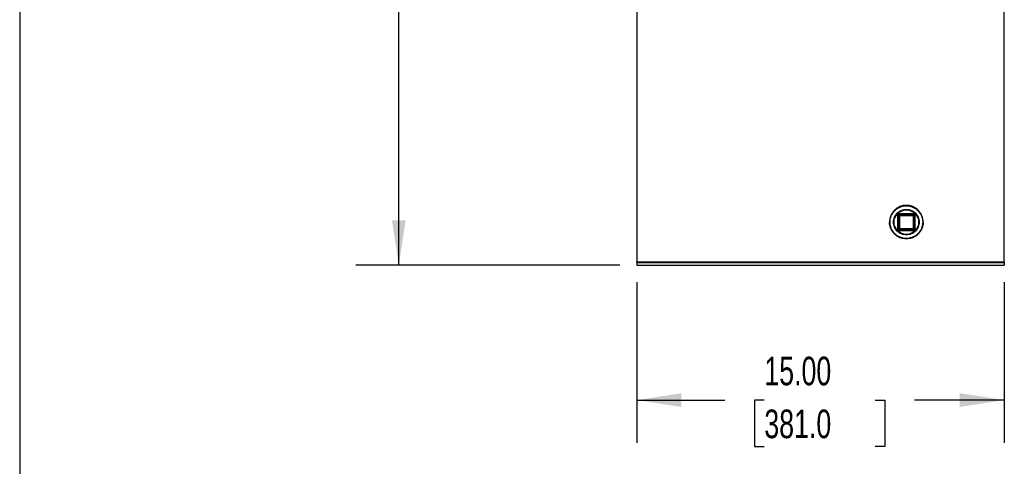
# Model space of a CAD drawing. Header units: inches. Extents: x 3 to 150, y 3 to 116.
# Tile 2 of 64: x 3 to 44, y 42 to 60. Entities that reach past the tile are written whole.
import ezdxf

# ---------------------------------------------------------------- set-up
doc = ezdxf.new("R2010")
doc.units = ezdxf.units.IN
doc.header["$LTSCALE"] = 14
doc.header["$MEASUREMENT"] = 0
doc.layers.add('DIMENSIONS', color=140, linetype='Continuous', lineweight=25)
doc.layers.add('TEXT', color=140, linetype='Continuous', lineweight=25)
doc.styles.add('SLDTEXTSTYLE0', font='TXT', dxfattribs={"width": 0.7})
doc.dimstyles.new('SLDDIMSTYLE0', dxfattribs={"dimtxt": 1.189453, "dimasz": 1.82, "dimexe": 0, "dimexo": 0.0625, "dimgap": 0.297363, "dimtad": 0, "dimtih": 1, "dimtoh": 1, "dimrnd": 1e-09, "dimzin": 12, "dimdsep": 46, "dimtxsty": 'SLDTEXTSTYLE0', "dimsah": 1, "dimcen": 0.09, "dimadec": 0, "dimazin": 3, "dimtfac": 1, "dimtofl": 0, "dimtmove": 0, "dimatfit": 3, "dimfxl": 0, "dimfrac": 2, "dimtolj": 1, "dimtzin": 12, "dimarcsym": 0})
doc.dimstyles.new('SLDDIMSTYLE1', dxfattribs={"dimtxt": 1.189453, "dimasz": 1.82, "dimexe": 0, "dimexo": 0.0625, "dimgap": 0.297363, "dimtad": 0, "dimtih": 1, "dimtoh": 1, "dimrnd": 1e-09, "dimzin": 4, "dimdsep": 46, "dimtxsty": 'SLDTEXTSTYLE0', "dimsah": 1, "dimcen": 0.09, "dimadec": 0, "dimazin": 1, "dimtfac": 1, "dimtofl": 0, "dimtmove": 0, "dimatfit": 3, "dimfxl": 0, "dimfrac": 2, "dimtolj": 1, "dimtzin": 12, "dimarcsym": 0})

# ---------------------------------------------------------------- blocks, each defined once
blk = doc.blocks.new('_D')
at = {"layer": 'DIMENSIONS'}
for p, q in [((32.273, 82.363), (17.23, 82.363)), ((18.98, 82.363), (18.98, 69.496)), ((16.718, 67.339), (16.318, 67.339)), ((16.318, 67.339), (16.318, 65.449)), ((21.242, 67.339), (21.641, 67.339)), ((21.641, 67.339), (21.641, 65.449)), ((16.318, 65.449), (16.718, 65.449)), ((18.98, 50.028), (18.98, 65.182)), ((21.641, 65.449), (21.242, 65.449)), ((28.001, 50.028), (17.23, 50.028))]:
    blk.add_line(p, q, dxfattribs=at)
for points in [[(18.98, 82.363), (18.7, 80.543), (19.26, 80.543)], [(18.98, 50.028), (19.26, 51.848), (18.7, 51.848)]]:
    blk.add_solid(points, dxfattribs=at)
at = {"layer": 'DIMENSIONS', "char_height": 1.1667, "attachment_point": 1, "style": 'SLDTEXTSTYLE0'}
for s, insert in [('32.34', (16.718, 69.109)), ('821.3', (16.718, 66.952))]:
    blk.add_mtext(s, dxfattribs=dict(at, insert=insert))
blk = doc.blocks.new('_D_1')
at = {"layer": 'DIMENSIONS'}
for p, q in [((28.701, 49.328), (28.701, 42.766)), ((43.701, 49.328), (43.701, 42.766)), ((28.701, 44.516), (32.291, 44.516)), ((33.903, 44.516), (33.503, 44.516)), ((33.503, 44.516), (33.503, 42.625)), ((38.427, 44.516), (38.826, 44.516)), ((38.826, 44.516), (38.826, 42.625)), ((43.701, 44.516), (40.039, 44.516)), ((33.503, 42.625), (33.903, 42.625)), ((38.826, 42.625), (38.427, 42.625))]:
    blk.add_line(p, q, dxfattribs=at)
for points in [[(28.701, 44.516), (30.521, 44.236), (30.521, 44.796)], [(43.701, 44.516), (41.881, 44.796), (41.881, 44.236)]]:
    blk.add_solid(points, dxfattribs=at)
at = {"layer": 'DIMENSIONS', "char_height": 1.1667, "attachment_point": 1, "style": 'SLDTEXTSTYLE0'}
for s, insert in [('15.00', (33.903, 46.286)), ('381.0', (33.903, 44.129))]:
    blk.add_mtext(s, dxfattribs=dict(at, insert=insert))

msp = doc.modelspace()

# ---------------------------------------------------------------- linework, layer by layer
for p, q in [((28.701, 68.893), (28.701, 50.162)), ((43.701, 50.162), (43.701, 68.893)), ((39.349, 51.505), (39.349, 52.05)), ((39.389, 52.05), (39.389, 51.505)), ((39.429, 52.13), (39.974, 52.13)), ((39.974, 52.09), (39.429, 52.09)), ((39.429, 52.05), (39.974, 52.05)), ((39.429, 51.505), (39.429, 52.05)), ((39.974, 52.05), (39.974, 51.505)), ((40.014, 51.505), (40.014, 52.05)), ((40.054, 52.05), (40.054, 51.505)), ((39.035, 51.778), (39.015, 51.778)), ((39.202, 51.778), (39.181, 51.778)), ((39.974, 51.505), (39.429, 51.505)), ((39.429, 51.465), (39.974, 51.465)), ((40.221, 51.778), (40.2, 51.778)), ((40.388, 51.778), (40.368, 51.778)), ((39.974, 51.425), (39.429, 51.425)), ((28.701, 50.162), (43.701, 50.162)), ((28.701, 50.132), (28.701, 50.028)), ((28.701, 50.132), (43.701, 50.132)), ((28.701, 50.028), (43.701, 50.028)), ((43.701, 50.132), (43.701, 50.028))]:
    msp.add_line(p, q)
for points, knots in [([(40.388, 51.778), (40.388, 51.823), (40.383, 51.868), (40.366, 51.956), (40.353, 51.999), (40.318, 52.082), (40.297, 52.122), (40.247, 52.197), (40.218, 52.231), (40.155, 52.295), (40.12, 52.324), (40.045, 52.374), (40.005, 52.395), (39.922, 52.429), (39.879, 52.442), (39.791, 52.46), (39.746, 52.464), (39.656, 52.464), (39.611, 52.46), (39.523, 52.442), (39.48, 52.429), (39.397, 52.395), (39.357, 52.374), (39.282, 52.324), (39.248, 52.295), (39.184, 52.231), (39.155, 52.197), (39.105, 52.122), (39.084, 52.082), (39.05, 51.999), (39.037, 51.956), (39.019, 51.868), (39.015, 51.823), (39.015, 51.778)], [0, 0, 0, 0, 0.0625, 0.0625, 0.125, 0.125, 0.1875, 0.1875, 0.25, 0.25, 0.3125, 0.3125, 0.375, 0.375, 0.4375, 0.4375, 0.5, 0.5, 0.5625, 0.5625, 0.625, 0.625, 0.6875, 0.6875, 0.75, 0.75, 0.8125, 0.8125, 0.875, 0.875, 0.9375, 0.9375, 1, 1, 1, 1]), ([(39.035, 51.778), (39.035, 51.821), (39.039, 51.865), (39.056, 51.951), (39.069, 51.993), (39.102, 52.073), (39.123, 52.112), (39.171, 52.184), (39.199, 52.218), (39.261, 52.28), (39.295, 52.308), (39.367, 52.356), (39.406, 52.377), (39.486, 52.41), (39.528, 52.423), (39.614, 52.44), (39.658, 52.444), (39.745, 52.444), (39.788, 52.44), (39.874, 52.423), (39.916, 52.41), (39.997, 52.377), (40.035, 52.356), (40.108, 52.308), (40.142, 52.28), (40.203, 52.218), (40.231, 52.184), (40.28, 52.112), (40.3, 52.073), (40.334, 51.993), (40.346, 51.951), (40.363, 51.865), (40.368, 51.821), (40.368, 51.778)], [0, 0, 0, 0, 0.0625, 0.0625, 0.125, 0.125, 0.1875, 0.1875, 0.25, 0.25, 0.3125, 0.3125, 0.375, 0.375, 0.4375, 0.4375, 0.5, 0.5, 0.5625, 0.5625, 0.625, 0.625, 0.6875, 0.6875, 0.75, 0.75, 0.8125, 0.8125, 0.875, 0.875, 0.9375, 0.9375, 1, 1, 1, 1]), ([(39.181, 51.778), (39.181, 51.846), (39.195, 51.914), (39.247, 52.04), (39.285, 52.097), (39.382, 52.194), (39.439, 52.232), (39.565, 52.284), (39.633, 52.298), (39.769, 52.298), (39.837, 52.284), (39.963, 52.232), (40.021, 52.194), (40.117, 52.097), (40.156, 52.04), (40.208, 51.914), (40.221, 51.846), (40.221, 51.778)], [0, 0, 0, 0, 0.125, 0.125, 0.25, 0.25, 0.375, 0.375, 0.5, 0.5, 0.625, 0.625, 0.75, 0.75, 0.875, 0.875, 1, 1, 1, 1]), ([(39.201, 51.778), (39.201, 51.843), (39.214, 51.909), (39.264, 52.03), (39.301, 52.085), (39.394, 52.178), (39.449, 52.215), (39.57, 52.265), (39.636, 52.278), (39.767, 52.278), (39.832, 52.265), (39.953, 52.215), (40.008, 52.178), (40.101, 52.085), (40.138, 52.03), (40.188, 51.909), (40.201, 51.843), (40.201, 51.778)], [0, 0, 0, 0, 0.125, 0.125, 0.25, 0.25, 0.375, 0.375, 0.5, 0.5, 0.625, 0.625, 0.75, 0.75, 0.875, 0.875, 1, 1, 1, 1]), ([(39.349, 52.05), (39.349, 52.052), (39.349, 52.056), (39.349, 52.061), (39.35, 52.066), (39.351, 52.071), (39.353, 52.076), (39.356, 52.084), (39.362, 52.095), (39.372, 52.107), (39.384, 52.117), (39.396, 52.124), (39.408, 52.128), (39.418, 52.13), (39.425, 52.13), (39.429, 52.13)], [0, 0, 0, 0, 0.041978, 0.083606, 0.125062, 0.166527, 0.208184, 0.250211, 0.37505, 0.500065, 0.624905, 0.749919, 0.833483, 0.916359, 1, 1, 1, 1]), ([(39.349, 52.05), (39.359, 52.05), (39.37, 52.05), (39.384, 52.05), (39.389, 52.05), (39.389, 52.05)], [0, 0, 0, 0, 0.5, 0.5, 1, 1, 1, 1]), ([(39.389, 52.05), (39.389, 52.061), (39.393, 52.071), (39.408, 52.086), (39.418, 52.09), (39.429, 52.09)], [0, 0, 0, 0, 0.5, 0.5, 1, 1, 1, 1]), ([(39.429, 52.05), (39.418, 52.05), (39.408, 52.05), (39.393, 52.05), (39.389, 52.05), (39.389, 52.05)], [0, 0, 0, 0, 0.5, 0.5, 1, 1, 1, 1]), ([(39.429, 52.13), (39.429, 52.12), (39.429, 52.109), (39.429, 52.095), (39.429, 52.09), (39.429, 52.09)], [0, 0, 0, 0, 0.5, 0.5, 1, 1, 1, 1]), ([(39.429, 52.09), (39.429, 52.09), (39.429, 52.086), (39.429, 52.071), (39.429, 52.061), (39.429, 52.05)], [0, 0, 0, 0, 0.5, 0.5, 1, 1, 1, 1]), ([(39.974, 52.13), (39.974, 52.12), (39.974, 52.109), (39.974, 52.095), (39.974, 52.09), (39.974, 52.09)], [0, 0, 0, 0, 0.5, 0.5, 1, 1, 1, 1]), ([(39.974, 52.13), (39.975, 52.13), (39.979, 52.13), (39.984, 52.13), (39.989, 52.129), (39.994, 52.128), (39.999, 52.126), (40.008, 52.123), (40.018, 52.117), (40.031, 52.107), (40.041, 52.095), (40.047, 52.083), (40.051, 52.071), (40.053, 52.061), (40.054, 52.054), (40.054, 52.05)], [0, 0, 0, 0, 0.0419785, 0.083606, 0.1250618, 0.1665273, 0.208184, 0.2502107, 0.3750503, 0.500065, 0.6249046, 0.7499193, 0.833483, 0.9163589, 1, 1, 1, 1]), ([(39.974, 52.05), (39.974, 52.061), (39.974, 52.071), (39.974, 52.086), (39.974, 52.09), (39.974, 52.09)], [0, 0, 0, 0, 0.5, 0.5, 1, 1, 1, 1]), ([(39.974, 52.09), (39.984, 52.09), (39.995, 52.086), (40.009, 52.071), (40.014, 52.061), (40.014, 52.05)], [0, 0, 0, 0, 0.5, 0.5, 1, 1, 1, 1]), ([(40.014, 52.05), (40.014, 52.05), (40.009, 52.05), (39.995, 52.05), (39.984, 52.05), (39.974, 52.05)], [0, 0, 0, 0, 0.5, 0.5, 1, 1, 1, 1]), ([(40.054, 52.05), (40.043, 52.05), (40.033, 52.05), (40.018, 52.05), (40.014, 52.05), (40.014, 52.05)], [0, 0, 0, 0, 0.5, 0.5, 1, 1, 1, 1]), ([(40.388, 51.778), (40.388, 51.733), (40.383, 51.688), (40.366, 51.6), (40.353, 51.557), (40.318, 51.474), (40.297, 51.434), (40.247, 51.359), (40.218, 51.324), (40.155, 51.261), (40.12, 51.232), (40.045, 51.182), (40.005, 51.161), (39.922, 51.126), (39.879, 51.113), (39.791, 51.096), (39.746, 51.091), (39.656, 51.091), (39.611, 51.096), (39.523, 51.113), (39.48, 51.126), (39.397, 51.161), (39.357, 51.182), (39.282, 51.232), (39.248, 51.261), (39.184, 51.324), (39.155, 51.359), (39.105, 51.434), (39.084, 51.474), (39.05, 51.557), (39.037, 51.6), (39.019, 51.688), (39.015, 51.733), (39.015, 51.778)], [0, 0, 0, 0, 0.0625, 0.0625, 0.125, 0.125, 0.1875, 0.1875, 0.25, 0.25, 0.3125, 0.3125, 0.375, 0.375, 0.4375, 0.4375, 0.5, 0.5, 0.5625, 0.5625, 0.625, 0.625, 0.6875, 0.6875, 0.75, 0.75, 0.8125, 0.8125, 0.875, 0.875, 0.9375, 0.9375, 1, 1, 1, 1]), ([(40.368, 51.778), (40.368, 51.734), (40.363, 51.691), (40.346, 51.605), (40.334, 51.563), (40.3, 51.482), (40.28, 51.444), (40.231, 51.371), (40.203, 51.337), (40.142, 51.276), (40.108, 51.248), (40.035, 51.199), (39.997, 51.179), (39.916, 51.145), (39.874, 51.133), (39.788, 51.116), (39.745, 51.111), (39.658, 51.111), (39.614, 51.116), (39.528, 51.133), (39.486, 51.145), (39.406, 51.179), (39.367, 51.199), (39.295, 51.248), (39.261, 51.276), (39.199, 51.337), (39.171, 51.371), (39.123, 51.444), (39.102, 51.482), (39.069, 51.563), (39.056, 51.605), (39.039, 51.691), (39.035, 51.734), (39.035, 51.778)], [0, 0, 0, 0, 0.0625, 0.0625, 0.125, 0.125, 0.1875, 0.1875, 0.25, 0.25, 0.3125, 0.3125, 0.375, 0.375, 0.4375, 0.4375, 0.5, 0.5, 0.5625, 0.5625, 0.625, 0.625, 0.6875, 0.6875, 0.75, 0.75, 0.8125, 0.8125, 0.875, 0.875, 0.9375, 0.9375, 1, 1, 1, 1]), ([(40.221, 51.778), (40.221, 51.71), (40.208, 51.642), (40.156, 51.516), (40.117, 51.458), (40.021, 51.362), (39.963, 51.323), (39.837, 51.271), (39.769, 51.258), (39.633, 51.258), (39.565, 51.271), (39.439, 51.323), (39.382, 51.362), (39.285, 51.458), (39.247, 51.516), (39.195, 51.642), (39.181, 51.71), (39.181, 51.778)], [0, 0, 0, 0, 0.125, 0.125, 0.25, 0.25, 0.375, 0.375, 0.5, 0.5, 0.625, 0.625, 0.75, 0.75, 0.875, 0.875, 1, 1, 1, 1]), ([(40.201, 51.778), (40.201, 51.712), (40.188, 51.647), (40.138, 51.526), (40.101, 51.471), (40.008, 51.378), (39.953, 51.341), (39.832, 51.291), (39.767, 51.278), (39.636, 51.278), (39.57, 51.291), (39.449, 51.341), (39.394, 51.378), (39.301, 51.471), (39.264, 51.526), (39.214, 51.647), (39.201, 51.712), (39.201, 51.778)], [0, 0, 0, 0, 0.125, 0.125, 0.25, 0.25, 0.375, 0.375, 0.5, 0.5, 0.625, 0.625, 0.75, 0.75, 0.875, 0.875, 1, 1, 1, 1]), ([(39.349, 51.505), (39.359, 51.505), (39.37, 51.505), (39.384, 51.505), (39.389, 51.505), (39.389, 51.505)], [0, 0, 0, 0, 0.5, 0.5, 1, 1, 1, 1]), ([(39.429, 51.425), (39.427, 51.425), (39.423, 51.425), (39.418, 51.426), (39.413, 51.427), (39.408, 51.428), (39.403, 51.429), (39.395, 51.433), (39.384, 51.438), (39.372, 51.448), (39.362, 51.461), (39.355, 51.473), (39.351, 51.485), (39.349, 51.495), (39.349, 51.502), (39.349, 51.505)], [0, 0, 0, 0, 0.041978, 0.083606, 0.125062, 0.166527, 0.208184, 0.250211, 0.37505, 0.500065, 0.624905, 0.749919, 0.833483, 0.916359, 1, 1, 1, 1]), ([(39.389, 51.505), (39.389, 51.505), (39.393, 51.505), (39.408, 51.505), (39.418, 51.505), (39.429, 51.505)], [0, 0, 0, 0, 0.5, 0.5, 1, 1, 1, 1]), ([(39.429, 51.465), (39.418, 51.465), (39.408, 51.47), (39.393, 51.484), (39.389, 51.495), (39.389, 51.505)], [0, 0, 0, 0, 0.5, 0.5, 1, 1, 1, 1]), ([(39.429, 51.505), (39.429, 51.495), (39.429, 51.484), (39.429, 51.47), (39.429, 51.465), (39.429, 51.465)], [0, 0, 0, 0, 0.5, 0.5, 1, 1, 1, 1]), ([(39.429, 51.425), (39.429, 51.436), (39.429, 51.446), (39.429, 51.461), (39.429, 51.465), (39.429, 51.465)], [0, 0, 0, 0, 0.5, 0.5, 1, 1, 1, 1]), ([(39.974, 51.465), (39.974, 51.465), (39.974, 51.47), (39.974, 51.484), (39.974, 51.495), (39.974, 51.505)], [0, 0, 0, 0, 0.5, 0.5, 1, 1, 1, 1]), ([(39.974, 51.505), (39.984, 51.505), (39.995, 51.505), (40.009, 51.505), (40.014, 51.505), (40.014, 51.505)], [0, 0, 0, 0, 0.5, 0.5, 1, 1, 1, 1]), ([(40.014, 51.505), (40.014, 51.495), (40.009, 51.484), (39.995, 51.47), (39.984, 51.465), (39.974, 51.465)], [0, 0, 0, 0, 0.5, 0.5, 1, 1, 1, 1]), ([(40.054, 51.505), (40.054, 51.504), (40.054, 51.5), (40.053, 51.495), (40.052, 51.49), (40.051, 51.485), (40.05, 51.48), (40.046, 51.471), (40.041, 51.461), (40.031, 51.448), (40.018, 51.438), (40.006, 51.432), (39.994, 51.428), (39.984, 51.426), (39.977, 51.425), (39.974, 51.425)], [0, 0, 0, 0, 0.041978, 0.083606, 0.125062, 0.166527, 0.208184, 0.250211, 0.37505, 0.500065, 0.624905, 0.749919, 0.833483, 0.916359, 1, 1, 1, 1]), ([(39.974, 51.425), (39.974, 51.436), (39.974, 51.446), (39.974, 51.461), (39.974, 51.465), (39.974, 51.465)], [0, 0, 0, 0, 0.5, 0.5, 1, 1, 1, 1]), ([(40.014, 51.505), (40.014, 51.505), (40.018, 51.505), (40.033, 51.505), (40.043, 51.505), (40.054, 51.505)], [0, 0, 0, 0, 0.5, 0.5, 1, 1, 1, 1]), ([(28.701, 50.132), (28.701, 50.132), (28.701, 50.132), (28.701, 50.133), (28.701, 50.134), (28.701, 50.135), (28.701, 50.137), (28.701, 50.141), (28.701, 50.146), (28.701, 50.151), (28.701, 50.157), (28.701, 50.16), (28.701, 50.162)], [0, 0, 0, 0, 0.0627727, 0.1249944, 0.1872746, 0.2502217, 0.3749506, 0.5001462, 0.6248751, 0.7500708, 0.8749189, 1, 1, 1, 1]), ([(43.701, 50.162), (43.701, 50.161), (43.701, 50.159), (43.701, 50.157), (43.701, 50.154), (43.701, 50.15), (43.701, 50.146), (43.701, 50.141), (43.701, 50.137), (43.701, 50.135), (43.701, 50.133), (43.701, 50.133), (43.701, 50.132)], [0, 0, 0, 0, 0.062773, 0.124994, 0.187275, 0.250222, 0.374951, 0.500146, 0.624875, 0.750071, 0.874919, 1, 1, 1, 1])]:
    msp.add_open_spline(points, degree=3, knots=knots)
at = {"layer": 'TEXT'}
msp.add_line((3.5, 115.5), (3.5, 3.5), dxfattribs=at)

# ---------------------------------------------------------------- dimensions: what is measured, and where the dimension line sits
at = {"layer": 'DIMENSIONS'}
dim = msp.add_linear_dim(base=(18.9797, 82.3633), p1=(28.7012, 50.0278), p2=(32.9729, 82.3633), angle=90, dimstyle='SLDDIMSTYLE0', dxfattribs=at)
dim.commit()
dim.dimension.update_dxf_attribs({"geometry": '_D', "text_midpoint": (18.9797, 67.339), "dimtype": 160})
dim = msp.add_linear_dim(base=(43.701, 44.516), p1=(28.701, 50.028), p2=(43.701, 50.028), dimstyle='SLDDIMSTYLE1', dxfattribs=at)
dim.commit()
dim.dimension.update_dxf_attribs({"geometry": '_D_1', "text_midpoint": (36.165, 44.516), "dimtype": 160})

doc.saveas('drawing.dxf')
